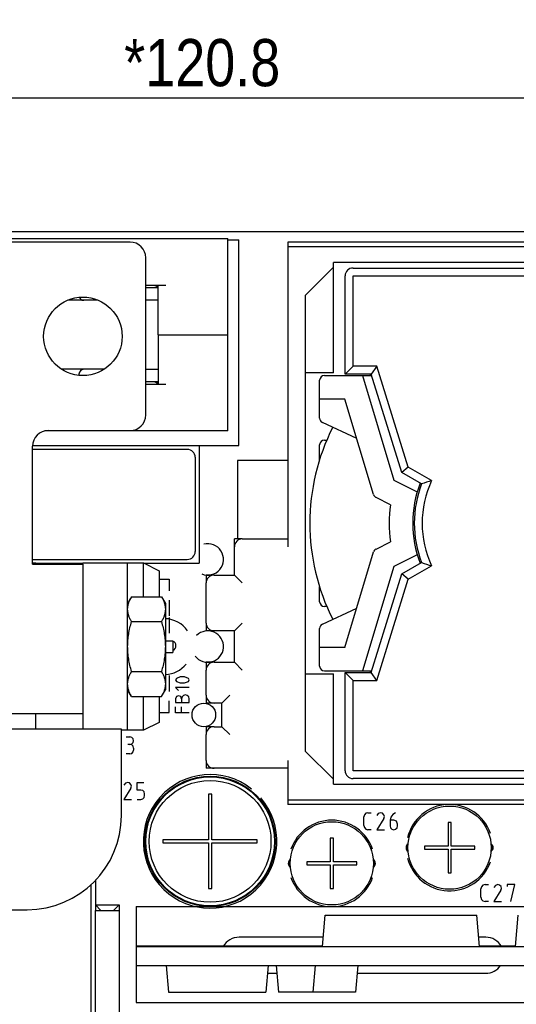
# Model space of a CAD drawing. Header units: millimetres. Extents: x 0 to 417, y 0 to 294.
# Tile 11 of 19: x 149 to 181, y 196 to 259. Entities that reach past the tile are written whole.
import ezdxf

# ---------------------------------------------------------------- set-up
doc = ezdxf.new("R2010")
doc.units = ezdxf.units.MM
for name, color, linetype in [('3110110100_MDXF_CONTINUOUS_LINE', 7, 'Continuous'), ('C25_DXF_CONTINUOUS_LINE', 7, 'Continuous'), ('C26_C27_DXF_CONTINUOUS_LINE', 7, 'Continuous'), ('C3_DXF_CONTINUOUS_LINE', 7, 'Continuous'), ('HEAT_SINK-1_DXF_CONTINUOUS_LINE', 7, 'Continuous'), ('HEAT_SINK-2_DXF_CONTINUOUS_LINE', 7, 'Continuous'), ('HEAT_SINK-4_DXF_CONTINUOUS_LINE', 7, 'Continuous'), ('L2_COPPER_CODXF_CONTINUOUS_LINE', 7, 'Continuous'), ('L2_CORE_DXF_CONTINUOUS_LINE', 7, 'Continuous'), ('L3_BASE_DXF_CONTINUOUS_LINE', 7, 'Continuous'), ('L3_COIL_DXF_CONTINUOUS_LINE', 7, 'Continuous'), ('L3_COVER_DXF_CONTINUOUS_LINE', 7, 'Continuous'), ('MDS-300APB18_AA_DXF_TEXT', 7, 'Continuous'), ('MDS-300APB18_AA_PCDXF_DIMENSION', 7, 'Continuous'), ('MDS-300APB18DXF_CONTINUOUS_LINE', 7, 'Continuous'), ('PWB_TDC-280_DXF_CONTINUOUS_LINE', 7, 'Continuous'), ('Q5_Q6_DXF_CONTINUOUS_LINE', 7, 'Continuous'), ('T1_BASE_DXF_CONTINUOUS_LINE', 7, 'Continuous'), ('T1_BBN_DXF_CONTINUOUS_LINE', 7, 'Continuous'), ('T1_CORE_DXF_CONTINUOUS_LINE', 7, 'Continuous')]:
    doc.layers.add(name, color=color, linetype=linetype)
doc.styles.get("Standard").update_dxf_attribs({"font": 'ARIALN.TTF'})
doc.dimstyles.new('DIMSTYLE_1', dxfattribs={"dimtxt": 3, "dimasz": 3, "dimexe": 1, "dimexo": 1.5, "dimgap": 0.75, "dimtad": 1, "dimdec": 1, "dimzin": 0, "dimdsep": 46, "dimtxsty": 'STANDARD', "dimblk": '_FILLED', "dimblk1": '_FILLED', "dimblk2": '_FILLED', "dimcen": 0.09, "dimadec": 0, "dimazin": 0, "dimtol": 1, "dimtp": 0.5, "dimtm": 0.5, "dimtfac": 1, "dimtdec": 1, "dimtofl": 0, "dimtmove": 0, "dimatfit": 3, "dimldrblk": '_FILLED', "dimfxl": 1, "dimtolj": 1, "dimtzin": 0, "dimarcsym": 0})
doc.dimstyles.new('DIMSTYLE_2', dxfattribs={"dimtxt": 3, "dimasz": 3, "dimexe": 1, "dimexo": 1.5, "dimgap": 0.75, "dimtad": 1, "dimdec": 1, "dimzin": 0, "dimdsep": 46, "dimtxsty": 'STANDARD', "dimblk": '_FILLED', "dimblk1": '_FILLED', "dimblk2": '_FILLED', "dimcen": 0.09, "dimadec": 0, "dimazin": 0, "dimtp": 1e-06, "dimtm": 1e-06, "dimtfac": 1, "dimtdec": 1, "dimtofl": 0, "dimtmove": 0, "dimatfit": 3, "dimldrblk": '_FILLED', "dimfxl": 1, "dimtolj": 1, "dimtzin": 0, "dimarcsym": 0})
doc.dimstyles.get("Standard").update_dxf_attribs({"dimtxt": 0.18, "dimasz": 0.18, "dimexe": 0.18, "dimexo": 0.0625, "dimgap": 0.09, "dimtad": 0, "dimtih": 1, "dimtoh": 1, "dimdec": 4, "dimzin": 0, "dimdsep": 46, "dimtxsty": 'STANDARD', "dimcen": 0.09, "dimadec": 0, "dimazin": 0, "dimtfac": 1, "dimtdec": 4, "dimtofl": 0, "dimtmove": 0, "dimatfit": 3, "dimfxl": 1, "dimtolj": 1, "dimtzin": 0, "dimarcsym": 0})

# ---------------------------------------------------------------- blocks, each defined once
blk = doc.blocks.new('_FILLED')
at = {"color": 0, "linetype": 'ByBlock'}
blk.add_solid([(0, 0), (-1, 0.167), (-1, -0.167)], dxfattribs=at)
blk = doc.blocks.new('*D6')
at = {"layer": 'Defpoints', "color": 0, "linetype": 'Continuous'}
for p in [(221.039, 254.138), (100.239, 242.363), (221.039, 242.363)]:
    blk.add_point(p, dxfattribs=at)
at = {"layer": 'MDS-300APB18_AA_PCDXF_DIMENSION', "color": 0, "linetype": 'Continuous', "lineweight": -2}
for p, q in [((100.239, 243.863), (100.239, 255.138)), ((221.039, 243.863), (221.039, 255.138)), ((103.239, 254.138), (218.039, 254.138))]:
    blk.add_line(p, q, dxfattribs=at)
at = {"layer": 'MDS-300APB18_AA_PCDXF_DIMENSION', "color": 0, "linetype": 'Continuous', "lineweight": -2, "xscale": 3, "yscale": 3, "zscale": 3, "rotation": 180}
blk.add_blockref('_FILLED', (100.239, 254.138), dxfattribs=at)
at = {"layer": 'MDS-300APB18_AA_PCDXF_DIMENSION', "color": 0, "linetype": 'Continuous', "lineweight": -2, "xscale": 3, "yscale": 3, "zscale": 3}
blk.add_blockref('_FILLED', (221.039, 254.138), dxfattribs=at)
at = {"layer": 'MDS-300APB18_AA_PCDXF_DIMENSION', "color": 0, "linetype": 'Continuous', "insert": (160.639, 257.888), "char_height": 3, "attachment_point": 2}
blk.add_mtext('\\A1;*120.8', dxfattribs=at)
blk = doc.blocks.new('*D8')
at = {"layer": 'Defpoints', "color": 0, "linetype": 'Continuous'}
for p in [(224.289, 265.121), (96.989, 244.613), (224.289, 244.613)]:
    blk.add_point(p, dxfattribs=at)
at = {"layer": 'MDS-300APB18_AA_PCDXF_DIMENSION', "color": 0, "linetype": 'Continuous', "lineweight": -2}
for p, q in [((96.989, 246.113), (96.989, 266.121)), ((224.289, 246.113), (224.289, 266.121)), ((99.989, 265.121), (221.289, 265.121))]:
    blk.add_line(p, q, dxfattribs=at)
at = {"layer": 'MDS-300APB18_AA_PCDXF_DIMENSION', "color": 0, "linetype": 'Continuous', "lineweight": -2, "xscale": 3, "yscale": 3, "zscale": 3, "rotation": 180}
blk.add_blockref('_FILLED', (96.989, 265.121), dxfattribs=at)
at = {"layer": 'MDS-300APB18_AA_PCDXF_DIMENSION', "color": 0, "linetype": 'Continuous', "lineweight": -2, "xscale": 3, "yscale": 3, "zscale": 3}
blk.add_blockref('_FILLED', (224.289, 265.121), dxfattribs=at)
at = {"layer": 'MDS-300APB18_AA_PCDXF_DIMENSION', "color": 0, "linetype": 'Continuous', "insert": (160.639, 268.871), "char_height": 3, "attachment_point": 2}
blk.add_mtext('\\A1;*127.3±0.5', dxfattribs=at)

msp = doc.modelspace()

# ---------------------------------------------------------------- linework, layer by layer
at = {"layer": '3110110100_MDXF_CONTINUOUS_LINE', "color": 7, "linetype": 'Continuous'}
for p, q in [((156.134, 222.388), (155.889, 221.963)), ((156.134, 222.388), (158.043, 222.388)), ((158.043, 222.388), (158.289, 221.963)), ((158.289, 221.963), (158.289, 216.463)), ((156.134, 220.8), (158.043, 220.8)), ((156.134, 217.625), (158.043, 217.625)), ((156.134, 216.037), (155.889, 216.463)), ((158.043, 216.037), (158.289, 216.463)), ((156.134, 216.037), (158.043, 216.037))]:
    msp.add_line(p, q, dxfattribs=at)
for points, knots in [([(155.889, 221.594), (155.889, 221.662), (155.9, 221.798), (155.951, 221.999), (156.03, 222.197), (156.098, 222.325), (156.134, 222.388)], [0, 0, 0, 0, 0.240406, 0.485504, 0.738358, 1, 1, 1, 1]), ([(158.043, 222.388), (158.08, 222.325), (158.147, 222.197), (158.226, 221.999), (158.277, 221.798), (158.289, 221.662), (158.289, 221.594)], [0, 0, 0, 0, 0.261643, 0.514497, 0.759594, 1, 1, 1, 1]), ([(156.134, 220.8), (156.098, 220.864), (156.03, 220.992), (155.951, 221.19), (155.9, 221.391), (155.889, 221.527), (155.889, 221.594)], [0, 0, 0, 0, 0.261643, 0.514497, 0.759594, 1, 1, 1, 1]), ([(158.289, 221.594), (158.289, 221.527), (158.277, 221.391), (158.226, 221.19), (158.147, 220.992), (158.08, 220.864), (158.043, 220.8)], [0, 0, 0, 0, 0.240406, 0.485504, 0.738358, 1, 1, 1, 1]), ([(155.889, 219.213), (155.889, 219.347), (155.9, 219.616), (155.95, 220.016), (156.029, 220.411), (156.097, 220.671), (156.134, 220.8)], [0, 0, 0, 0, 0.249991, 0.499985, 0.749988, 1, 1, 1, 1]), ([(158.043, 220.8), (158.08, 220.671), (158.149, 220.411), (158.227, 220.016), (158.277, 219.616), (158.289, 219.347), (158.289, 219.213)], [0, 0, 0, 0, 0.250012, 0.500015, 0.750009, 1, 1, 1, 1]), ([(156.134, 217.625), (156.097, 217.754), (156.029, 218.014), (155.95, 218.409), (155.9, 218.81), (155.889, 219.078), (155.889, 219.213)], [0, 0, 0, 0, 0.250012, 0.500015, 0.750009, 1, 1, 1, 1]), ([(158.289, 219.213), (158.289, 219.078), (158.277, 218.81), (158.227, 218.409), (158.149, 218.014), (158.08, 217.754), (158.043, 217.625)], [0, 0, 0, 0, 0.249991, 0.499985, 0.749988, 1, 1, 1, 1]), ([(155.889, 216.831), (155.889, 216.898), (155.9, 217.035), (155.951, 217.236), (156.03, 217.434), (156.098, 217.562), (156.134, 217.625)], [0, 0, 0, 0, 0.240405, 0.485503, 0.738357, 1, 1, 1, 1]), ([(158.043, 217.625), (158.08, 217.562), (158.147, 217.434), (158.226, 217.236), (158.277, 217.035), (158.289, 216.898), (158.289, 216.831)], [0, 0, 0, 0, 0.261643, 0.514497, 0.759595, 1, 1, 1, 1]), ([(156.134, 216.037), (156.098, 216.101), (156.03, 216.228), (155.951, 216.426), (155.9, 216.628), (155.889, 216.764), (155.889, 216.831)], [0, 0, 0, 0, 0.261643, 0.514497, 0.759595, 1, 1, 1, 1]), ([(158.289, 216.831), (158.289, 216.764), (158.277, 216.628), (158.226, 216.426), (158.147, 216.228), (158.08, 216.101), (158.043, 216.037)], [0, 0, 0, 0, 0.240405, 0.485503, 0.738357, 1, 1, 1, 1])]:
    msp.add_open_spline(points, degree=3, knots=knots, dxfattribs=at)
at = {"layer": 'C25_DXF_CONTINUOUS_LINE', "color": 7, "linetype": 'Continuous'}
for p, q in [((161.039, 209.813), (161.039, 206.913)), ((161.239, 209.813), (161.039, 209.813)), ((161.239, 206.913), (161.239, 209.813)), ((158.139, 206.913), (158.139, 206.713)), ((161.039, 206.913), (158.139, 206.913)), ((164.139, 206.913), (161.239, 206.913)), ((164.139, 206.713), (164.139, 206.913)), ((158.139, 206.713), (161.039, 206.713)), ((161.039, 206.713), (161.039, 203.813)), ((161.239, 203.813), (161.239, 206.713)), ((161.239, 206.713), (164.139, 206.713)), ((161.039, 203.813), (161.239, 203.813))]:
    msp.add_line(p, q, dxfattribs=at)
for radius in [4.148, 4.1, 3.877]:
    msp.add_circle((161.139, 206.813), radius, dxfattribs=at)
at = {"layer": 'C26_C27_DXF_CONTINUOUS_LINE', "color": 7, "linetype": 'Continuous'}
for p, q in [((176.489, 208.013), (176.289, 208.013)), ((176.289, 208.013), (176.289, 206.513)), ((176.489, 206.513), (176.489, 208.013)), ((168.989, 207.013), (168.789, 207.013)), ((168.789, 207.013), (168.789, 205.513)), ((168.989, 205.513), (168.989, 207.013)), ((176.289, 206.513), (174.789, 206.513)), ((174.789, 206.513), (174.789, 206.313)), ((174.789, 206.313), (176.289, 206.313)), ((176.289, 206.313), (176.289, 204.813)), ((177.989, 206.513), (176.489, 206.513)), ((176.489, 206.313), (177.989, 206.313)), ((176.489, 204.813), (176.489, 206.313)), ((177.989, 206.313), (177.989, 206.513)), ((168.789, 205.513), (167.289, 205.513)), ((167.289, 205.513), (167.289, 205.313)), ((167.289, 205.313), (168.789, 205.313)), ((168.789, 205.313), (168.789, 203.813)), ((170.489, 205.513), (168.989, 205.513)), ((168.989, 205.313), (170.489, 205.313)), ((168.989, 203.813), (168.989, 205.313)), ((170.489, 205.313), (170.489, 205.513)), ((176.289, 204.813), (176.489, 204.813)), ((168.789, 203.813), (168.989, 203.813))]:
    msp.add_line(p, q, dxfattribs=at)
for centre in [(176.389, 206.413), (168.889, 205.413)]:
    msp.add_circle(centre, 2.65, dxfattribs=at)
for centre, start, end in [((173.889, 206.413), 124.50428, 235.42579), ((178.889, 206.413), 304.50428, 55.42579), ((166.389, 205.413), 124.50428, 235.42579), ((171.389, 205.413), 304.50428, 55.42579)]:
    msp.add_arc(centre, 0.25, start, end, dxfattribs=at)
at = {"layer": 'C3_DXF_CONTINUOUS_LINE', "color": 7, "linetype": 'Continuous'}
for p, q in [((159.689, 231.763), (149.839, 231.763)), ((160.189, 231.263), (160.189, 225.263)), ((149.839, 224.763), (159.689, 224.763))]:
    msp.add_line(p, q, dxfattribs=at)
for centre, start, end in [((159.689, 231.263), 0, 90), ((159.689, 225.263), 270, 0)]:
    msp.add_arc(centre, 0.5, start, end, dxfattribs=at)
at = {"layer": 'HEAT_SINK-1_DXF_CONTINUOUS_LINE', "color": 3, "linetype": 'Continuous'}
for p, q in [((155.489, 213.963), (97.589, 213.963)), ((155.489, 208.463), (155.489, 213.963)), ((127.089, 202.463), (149.489, 202.463))]:
    msp.add_line(p, q, dxfattribs=at)
msp.add_arc((149.489, 208.463), 6, 270, 0, dxfattribs=at)
at = {"layer": 'HEAT_SINK-2_DXF_CONTINUOUS_LINE', "color": 7, "linetype": 'Continuous'}
for p, q in [((153.839, 178.113), (153.839, 202.413)), ((153.839, 202.413), (155.339, 202.413))]:
    msp.add_line(p, q, dxfattribs=at)
at = {"layer": 'HEAT_SINK-2_DXF_CONTINUOUS_LINE', "color": 3, "linetype": 'Continuous'}
msp.add_line((155.339, 202.413), (155.339, 178.113), dxfattribs=at)
at = {"layer": 'HEAT_SINK-4_DXF_CONTINUOUS_LINE', "color": 7, "linetype": 'Continuous'}
for p, q in [((156.039, 244.963), (143.039, 244.963)), ((157.039, 233.963), (157.039, 243.963)), ((150.839, 232.963), (156.039, 232.963)), ((149.839, 224.463), (149.839, 231.963)), ((149.839, 224.463), (153.039, 224.463)), ((153.039, 224.463), (153.039, 213.963)), ((143.039, 214.963), (153.039, 214.963))]:
    msp.add_line(p, q, dxfattribs=at)
at = {"layer": 'HEAT_SINK-4_DXF_CONTINUOUS_LINE', "color": 3, "linetype": 'Continuous'}
msp.add_line((150.039, 213.963), (150.039, 214.963), dxfattribs=at)
at = {"layer": 'HEAT_SINK-4_DXF_CONTINUOUS_LINE', "color": 7, "linetype": 'Continuous'}
msp.add_circle((153.039, 238.963), 2.5, dxfattribs=at)
for centre, start, end in [((156.039, 243.963), 0, 90), ((156.039, 233.963), 270, 0), ((150.839, 231.963), 90, 180)]:
    msp.add_arc(centre, 1, start, end, dxfattribs=at)
at = {"layer": 'L2_COPPER_CODXF_CONTINUOUS_LINE', "color": 7, "linetype": 'Continuous'}
for start, end in [(135.27544, 135.84742), (153.09201, 206.90799), (224.15258, 224.72456)]:
    msp.add_arc((180.989, 227.063), 13.5, start, end, dxfattribs=at)
at = {"layer": 'L2_CORE_DXF_CONTINUOUS_LINE', "color": 7, "linetype": 'Continuous'}
msp.add_line((153.539, 204.048), (153.539, 193.063), dxfattribs=at)
at = {"layer": 'L3_BASE_DXF_CONTINUOUS_LINE', "color": 7, "linetype": 'Continuous'}
for p, q in [((157.039, 242.063), (157.826, 242.063)), ((157.826, 241.263), (157.039, 241.263)), ((152.789, 236.563), (152.789, 236.485)), ((157.039, 236.863), (157.826, 236.863)), ((157.826, 236.063), (157.039, 236.063))]:
    msp.add_line(p, q, dxfattribs=at)
for centre, start, end in [((153.089, 241.563), 203.81386, 269.99995), ((153.089, 236.563), 90.00007, 180)]:
    msp.add_arc(centre, 0.3, start, end, dxfattribs=at)
for points, knots in [([(157.701, 242.092), (157.697, 242.09), (157.689, 242.086), (157.677, 242.08), (157.666, 242.075), (157.655, 242.071), (157.645, 242.067), (157.636, 242.065), (157.627, 242.063), (157.621, 242.063), (157.618, 242.063)], [0, 0, 0, 0, 0.154359, 0.301193, 0.440028, 0.570402, 0.691816, 0.803905, 0.90655, 1, 1, 1, 1]), ([(157.826, 242.173), (157.815, 242.165), (157.798, 242.154), (157.777, 242.139), (157.761, 242.129), (157.745, 242.119), (157.73, 242.109), (157.715, 242.1), (157.705, 242.095), (157.701, 242.092)], [0, 0, 0, 0, 0.270814, 0.401896, 0.529641, 0.653718, 0.773792, 0.889402, 1, 1, 1, 1]), ([(157.618, 236.063), (157.621, 236.063), (157.626, 236.062), (157.632, 236.061), (157.639, 236.06), (157.648, 236.057), (157.659, 236.053), (157.67, 236.049), (157.683, 236.043), (157.695, 236.036), (157.708, 236.029), (157.722, 236.021), (157.736, 236.013), (157.75, 236.004), (157.77, 235.991), (157.795, 235.974), (157.815, 235.96), (157.826, 235.952)], [0, 0, 0, 0, 0.037559, 0.057828, 0.079115, 0.124735, 0.174351, 0.227772, 0.284764, 0.345116, 0.408595, 0.474945, 0.543895, 0.615171, 0.688568, 0.841056, 1, 1, 1, 1])]:
    msp.add_open_spline(points, degree=3, knots=knots, dxfattribs=at)
at = {"layer": 'L3_COIL_DXF_CONTINUOUS_LINE', "color": 7, "linetype": 'Continuous'}
for p, q in [((153.999, 241.263), (152.079, 241.263)), ((154.38, 236.863), (151.697, 236.863))]:
    msp.add_line(p, q, dxfattribs=at)
at = {"layer": 'L3_COVER_DXF_CONTINUOUS_LINE', "color": 7, "linetype": 'Continuous'}
for p, q in [((141.314, 245.188), (162.264, 245.188)), ((162.264, 239.063), (162.264, 245.188)), ((157.039, 242.213), (158.326, 242.213)), ((157.826, 239.063), (157.826, 242.213)), ((157.826, 239.063), (157.826, 235.913)), ((157.826, 239.063), (162.264, 239.063)), ((157.826, 239.063), (162.264, 239.063)), ((162.264, 232.938), (162.264, 239.063)), ((157.039, 235.913), (158.326, 235.913)), ((162.264, 232.938), (150.625, 232.938))]:
    msp.add_line(p, q, dxfattribs=at)
at = {"layer": 'MDS-300APB18DXF_CONTINUOUS_LINE', "color": 7, "linetype": 'Continuous'}
for p, q in [((223.289, 245.613), (97.989, 245.613)), ((162.264, 245.113), (162.974, 245.113)), ((162.974, 232.013), (162.974, 245.113)), ((166.089, 244.963), (166.089, 244.663)), ((199.189, 244.963), (166.089, 244.963)), ((149.839, 232.013), (162.974, 232.013)), ((160.439, 232.013), (160.439, 224.513)), ((162.889, 231.063), (162.889, 226.063)), ((166.089, 231.063), (162.889, 231.063)), ((162.689, 225.563), (162.689, 226.063)), ((163.189, 226.063), (162.689, 226.063)), ((150.039, 224.513), (150.064, 224.488)), ((150.039, 224.513), (153.039, 224.513)), ((150.239, 224.513), (150.239, 224.463)), ((152.839, 224.463), (152.839, 224.513)), ((152.989, 224.463), (153.014, 224.488)), ((156.939, 224.513), (160.439, 224.513)), ((157.889, 223.513), (158.539, 223.513)), ((158.539, 223.513), (158.539, 222.763)), ((160.889, 223.763), (160.889, 223.263)), ((161.389, 223.763), (160.889, 223.763)), ((158.539, 222.163), (158.539, 221.163)), ((158.539, 221.063), (158.539, 220.063)), ((160.889, 220.713), (160.889, 220.213)), ((161.389, 220.213), (160.889, 220.213)), ((160.889, 218.213), (160.889, 217.713)), ((161.389, 218.213), (160.889, 218.213)), ((158.539, 217.363), (158.539, 216.363)), ((158.994, 217.189), (158.939, 217.098)), ((158.939, 217.098), (158.994, 216.997)), ((159.242, 217.281), (158.994, 217.189)), ((158.994, 216.997), (159.242, 216.914)), ((159.509, 217.281), (159.242, 217.281)), ((159.242, 216.914), (159.509, 216.914)), ((159.757, 217.189), (159.509, 217.281)), ((159.509, 216.914), (159.757, 216.997)), ((159.803, 217.098), (159.757, 217.189)), ((159.757, 216.997), (159.803, 217.098)), ((158.939, 216.611), (159.132, 216.427)), ((159.803, 216.611), (158.939, 216.611)), ((158.539, 215.013), (158.539, 215.763)), ((158.994, 216.032), (158.939, 215.895)), ((158.939, 215.895), (158.939, 215.656)), ((158.939, 215.656), (159.803, 215.656)), ((159.132, 216.087), (158.994, 216.032)), ((159.27, 216.032), (159.132, 216.087)), ((159.325, 215.895), (159.27, 216.032)), ((159.362, 216.014), (159.325, 215.895)), ((159.325, 215.895), (159.325, 215.656)), ((159.444, 216.106), (159.362, 216.014)), ((159.564, 216.133), (159.444, 216.106)), ((159.683, 216.106), (159.564, 216.133)), ((159.775, 216.014), (159.683, 216.106)), ((159.803, 215.895), (159.775, 216.014)), ((159.803, 215.656), (159.803, 215.895)), ((160.889, 216.113), (160.889, 215.613)), ((157.889, 215.013), (158.539, 215.013)), ((158.939, 214.985), (158.939, 215.371)), ((159.325, 214.985), (159.325, 215.371)), ((161.389, 215.613), (160.889, 215.613)), ((159.803, 214.985), (158.939, 214.985)), ((160.889, 214.113), (160.889, 213.613)), ((161.389, 214.113), (160.889, 214.113)), ((155.789, 213.461), (156.028, 213.461)), ((156.147, 213.433), (156.028, 213.461)), ((156.23, 213.341), (156.147, 213.433)), ((156.267, 213.222), (156.23, 213.341)), ((156.23, 213.103), (156.267, 213.222)), ((156.028, 212.983), (155.909, 212.983)), ((156.028, 212.983), (156.147, 213.02)), ((156.147, 212.956), (156.028, 212.983)), ((156.147, 213.02), (156.23, 213.103)), ((156.23, 212.864), (156.147, 212.956)), ((156.147, 212.414), (156.23, 212.506)), ((156.267, 212.744), (156.23, 212.864)), ((156.23, 212.506), (156.267, 212.625)), ((156.267, 212.744), (156.267, 212.625)), ((156.028, 212.386), (155.789, 212.386)), ((156.028, 212.386), (156.147, 212.414)), ((160.889, 211.963), (160.889, 211.463)), ((161.389, 211.463), (160.889, 211.463)), ((155.743, 210.513), (155.651, 210.384)), ((156.092, 210.2), (155.651, 209.484)), ((155.89, 210.568), (155.743, 210.513)), ((156.01, 210.531), (155.89, 210.568)), ((156.101, 210.439), (156.01, 210.531)), ((156.092, 210.2), (156.129, 210.32)), ((156.129, 210.32), (156.101, 210.439)), ((156.487, 210.081), (156.487, 210.568)), ((156.487, 210.568), (156.91, 210.568)), ((156.726, 210.081), (156.487, 210.081)), ((156.845, 210.053), (156.726, 210.081)), ((156.937, 209.962), (156.845, 210.053)), ((155.651, 209.484), (156.129, 209.484)), ((156.487, 209.484), (156.726, 209.484)), ((156.726, 209.484), (156.845, 209.512)), ((156.845, 209.512), (156.937, 209.603)), ((156.965, 209.842), (156.937, 209.962)), ((156.937, 209.603), (156.965, 209.723)), ((156.965, 209.723), (156.965, 209.842)), ((166.089, 209.463), (166.089, 209.163)), ((199.189, 209.163), (166.089, 209.163)), ((170.961, 208.501), (170.924, 208.364)), ((170.924, 207.822), (170.924, 208.364)), ((171.053, 208.602), (170.961, 208.501)), ((171.191, 208.639), (171.053, 208.602)), ((171.191, 208.639), (171.402, 208.639)), ((171.852, 208.584), (171.76, 208.455)), ((172.201, 208.272), (171.76, 207.555)), ((171.999, 208.639), (171.852, 208.584)), ((172.118, 208.602), (171.999, 208.639)), ((172.21, 208.511), (172.118, 208.602)), ((172.201, 208.272), (172.238, 208.391)), ((172.238, 208.391), (172.21, 208.511)), ((172.651, 208.354), (172.596, 208.152)), ((172.835, 208.152), (172.596, 208.152)), ((172.596, 208.152), (172.596, 207.794)), ((172.779, 208.529), (172.651, 208.354)), ((172.954, 208.639), (172.779, 208.529)), ((173.018, 208.097), (172.835, 208.152)), ((170.924, 207.822), (170.961, 207.693)), ((170.961, 207.693), (171.053, 207.592)), ((171.053, 207.592), (171.191, 207.555)), ((171.402, 207.555), (171.191, 207.555)), ((171.76, 207.555), (172.238, 207.555)), ((172.596, 207.794), (172.633, 207.675)), ((172.633, 207.675), (172.715, 207.583)), ((172.715, 207.583), (172.835, 207.555)), ((172.835, 207.555), (172.954, 207.583)), ((172.954, 207.583), (173.046, 207.675)), ((173.073, 207.914), (173.018, 208.097)), ((173.046, 207.675), (173.073, 207.794)), ((173.073, 207.794), (173.073, 207.914)), ((153.839, 204.341), (153.839, 202.413)), ((178.418, 203.928), (178.382, 203.79)), ((178.382, 203.257), (178.382, 203.79)), ((178.51, 204.029), (178.418, 203.928)), ((178.648, 204.066), (178.51, 204.029)), ((178.648, 204.066), (178.859, 204.066)), ((179.309, 204.01), (179.217, 203.882)), ((179.456, 204.066), (179.309, 204.01)), ((179.576, 204.029), (179.456, 204.066)), ((179.667, 203.946), (179.576, 204.029)), ((179.658, 203.698), (179.695, 203.818)), ((179.695, 203.818), (179.667, 203.946)), ((180.54, 204.066), (180.053, 204.066)), ((180.053, 204.066), (180.053, 203.946)), ((180.292, 202.982), (180.54, 204.066)), ((178.382, 203.257), (178.418, 203.12)), ((178.418, 203.12), (178.51, 203.019)), ((179.658, 203.698), (179.217, 202.982)), ((153.839, 202.763), (155.339, 202.763)), ((154.189, 202.413), (153.839, 202.763)), ((155.339, 202.763), (154.989, 202.413)), ((155.339, 202.763), (155.339, 202.413)), ((156.439, 202.663), (189.039, 202.663)), ((156.439, 202.663), (156.439, 200.113)), ((178.51, 203.019), (178.648, 202.982)), ((178.859, 202.982), (178.648, 202.982)), ((179.217, 202.982), (179.695, 202.982)), ((168.341, 200.713), (162.989, 200.713)), ((178.689, 200.713), (178.236, 200.713)), ((156.439, 200.163), (168.289, 200.163)), ((178.289, 200.163), (180.589, 200.163)), ((156.439, 198.913), (156.439, 196.563)), ((164.795, 198.413), (165.382, 198.413)), ((170.495, 198.413), (178.689, 198.413)), ((156.439, 196.563), (201.539, 196.563))]:
    msp.add_line(p, q, dxfattribs=at)
msp.add_circle((160.739, 214.863), 0.75, dxfattribs=at)
for centre, radius, start, end in [((160.989, 224.763), 1, 248.20001, 104.70001), ((158.239, 219.213), 1.775, 34.29999, 88.38534), ((160.989, 219.213), 1, 216.90035, 135.00035), ((158.639, 219.263), 0.325, 68.17502, 68.32708), ((158.639, 219.263), 0.325, 291.74939, 68.17502), ((158.239, 219.213), 1.775, 271.61478, 321.19999), ((161.139, 206.813), 4.25, 51.50015, 40.70015), ((176.389, 206.413), 2.75, 19.10006, 166.80006), ((168.889, 205.413), 2.75, 19.1, 160.9), ((173.889, 206.413), 0.275, 120.44645, 239.68927), ((173.889, 206.413), 0.275, 120.29823, 120.44645), ((178.889, 206.413), 0.275, 300.44645, 59.68927), ((178.889, 206.413), 0.275, 59.68927, 59.83834), ((166.389, 205.413), 0.275, 120.44645, 239.68927), ((166.389, 205.413), 0.275, 120.29823, 120.44645), ((171.389, 205.413), 0.275, 300.44645, 59.68927), ((171.389, 205.413), 0.275, 59.68927, 59.83834), ((176.389, 206.413), 2.75, 193.90002, 340.90002), ((173.889, 206.413), 0.275, 239.68927, 239.83834), ((178.889, 206.413), 0.275, 300.29823, 300.44645), ((166.389, 205.413), 0.275, 239.68927, 239.83834), ((171.389, 205.413), 0.275, 300.29823, 300.44645), ((168.889, 205.413), 2.75, 199.1, 340.9), ((162.989, 199.563), 1.15, 90, 151.34859), ((178.689, 199.563), 1.15, 28.65141, 90), ((162.989, 199.563), 1.15, 151.34859, 151.42148), ((178.689, 199.563), 1.15, 28.57852, 28.65141), ((178.689, 199.563), 1.15, 270, 325.49792), ((178.689, 199.563), 1.15, 325.49792, 325.5781)]:
    msp.add_arc(centre, radius, start, end, dxfattribs=at)
at = {"layer": 'PWB_TDC-280_DXF_CONTINUOUS_LINE', "color": 7, "linetype": 'Continuous'}
for p, q in [((168.289, 200.113), (168.464, 202.113)), ((168.464, 202.113), (178.114, 202.113)), ((178.289, 200.113), (178.114, 202.113)), ((180.589, 200.113), (180.764, 202.113)), ((156.439, 200.113), (201.539, 200.113)), ((156.439, 200.113), (156.439, 198.913)), ((156.439, 198.913), (201.539, 198.913)), ((158.339, 198.913), (158.487, 197.213)), ((164.839, 198.913), (164.69, 197.213)), ((165.339, 198.913), (165.487, 197.213)), ((167.839, 198.913), (167.69, 197.213)), ((170.539, 198.913), (170.39, 197.213)), ((158.487, 197.213), (164.69, 197.213)), ((170.39, 197.213), (165.487, 197.213))]:
    msp.add_line(p, q, dxfattribs=at)
at = {"layer": 'Q5_Q6_DXF_CONTINUOUS_LINE', "color": 7, "linetype": 'Continuous'}
for p, q in [((149.839, 224.538), (150.039, 224.538)), ((150.039, 224.538), (150.039, 224.463)), ((153.039, 224.463), (153.039, 224.538)), ((153.039, 224.538), (156.889, 224.538)), ((155.889, 213.888), (155.889, 224.538)), ((156.889, 222.388), (156.889, 224.538)), ((156.889, 224.538), (157.889, 224.038)), ((157.889, 224.038), (157.889, 222.388)), ((158.289, 219.588), (158.759, 219.588)), ((158.759, 219.588), (158.759, 218.838)), ((158.289, 218.838), (158.759, 218.838)), ((156.889, 213.888), (156.889, 216.037)), ((157.889, 216.037), (157.889, 214.388)), ((157.889, 214.388), (156.889, 213.888)), ((156.889, 213.888), (155.489, 213.888))]:
    msp.add_line(p, q, dxfattribs=at)
at = {"layer": 'T1_BASE_DXF_CONTINUOUS_LINE', "color": 7, "linetype": 'Continuous'}
for p, q in [((166.089, 244.663), (166.089, 225.563)), ((199.189, 244.663), (166.089, 244.663)), ((168.989, 243.363), (167.189, 241.563)), ((168.989, 236.638), (168.989, 243.663)), ((195.989, 243.663), (168.989, 243.663)), ((167.189, 241.563), (167.189, 212.563)), ((168.989, 236.638), (167.189, 236.638)), ((163.189, 226.063), (166.089, 226.063)), ((162.689, 223.763), (162.689, 225.563)), ((160.889, 220.713), (160.889, 223.263)), ((161.389, 223.763), (162.689, 223.763)), ((163.189, 223.263), (162.689, 223.763)), ((163.189, 220.713), (162.689, 220.213)), ((162.689, 220.213), (161.389, 220.213)), ((162.689, 218.213), (162.689, 220.213)), ((161.389, 218.213), (162.689, 218.213)), ((163.189, 217.713), (162.689, 218.213)), ((160.889, 216.113), (160.889, 217.713)), ((167.189, 217.488), (168.989, 217.488)), ((168.989, 210.463), (168.989, 217.488)), ((162.389, 216.113), (161.889, 215.613)), ((161.889, 215.613), (161.389, 215.613)), ((161.889, 214.113), (161.889, 215.613)), ((161.389, 214.113), (161.889, 214.113)), ((162.389, 213.613), (161.889, 214.113)), ((160.889, 211.963), (160.889, 213.613)), ((167.189, 212.563), (168.989, 210.763)), ((166.089, 211.963), (166.089, 209.463)), ((166.089, 211.463), (161.389, 211.463)), ((168.989, 210.463), (195.989, 210.463)), ((166.089, 209.463), (199.189, 209.463))]:
    msp.add_line(p, q, dxfattribs=at)
for centre, start, end in [((163.189, 225.563), 90, 180), ((161.389, 223.263), 90, 180), ((161.389, 220.713), 180, 270), ((161.389, 217.713), 90, 180), ((161.389, 216.113), 180, 270), ((161.389, 213.613), 90, 180), ((161.389, 211.963), 180, 270)]:
    msp.add_arc(centre, 0.5, start, end, dxfattribs=at)
at = {"layer": 'T1_BBN_DXF_CONTINUOUS_LINE', "color": 7, "linetype": 'Continuous'}
for p, q in [((168.414, 236.463), (171.428, 236.463)), ((170.839, 236.463), (172.839, 229.813)), ((168.114, 233.754), (168.114, 236.163)), ((169.723, 234.963), (168.114, 234.963)), ((171.551, 228.886), (169.723, 234.963)), ((170.476, 232.461), (168.287, 233.482)), ((168.114, 231.101), (168.114, 232.063)), ((168.414, 232.363), (168.581, 232.363)), ((172.839, 229.813), (174.333, 229.063)), ((172.622, 228.243), (171.704, 228.704)), ((171.704, 225.421), (172.622, 225.882)), ((169.723, 219.163), (171.551, 225.24)), ((174.333, 225.063), (172.839, 224.313)), ((172.839, 224.313), (170.839, 217.663)), ((168.114, 222.063), (168.114, 223.025)), ((168.287, 220.643), (170.476, 221.664)), ((168.581, 221.763), (168.414, 221.763)), ((168.114, 217.963), (168.114, 220.372)), ((169.723, 219.163), (168.114, 219.163)), ((168.414, 217.663), (171.428, 217.663))]:
    msp.add_line(p, q, dxfattribs=at)
for centre, radius, start, end in [((168.414, 236.163), 0.3, 90, 180), ((168.414, 233.754), 0.3, 180, 245), ((168.414, 232.063), 0.3, 90, 180), ((180.989, 227.063), 6.95, 158.47552, 201.52448), ((171.838, 228.972), 0.3, 196.73876, 243.34279), ((180.989, 227.063), 8.45, 171.96863, 188.03137), ((171.838, 225.153), 0.3, 116.65721, 163.26124), ((168.414, 222.063), 0.3, 180, 270), ((168.414, 220.372), 0.3, 115, 180), ((168.414, 217.963), 0.3, 180, 270)]:
    msp.add_arc(centre, radius, start, end, dxfattribs=at)
at = {"layer": 'T1_CORE_DXF_CONTINUOUS_LINE', "color": 7, "linetype": 'Continuous'}
for p, q in [((170.239, 243.313), (191.739, 243.313)), ((169.739, 236.563), (169.739, 242.813)), ((170.239, 237.063), (170.239, 242.813)), ((170.239, 242.813), (191.739, 242.813)), ((170.239, 237.063), (169.739, 236.563)), ((171.766, 237.063), (170.239, 237.063)), ((171.766, 237.063), (171.397, 236.563)), ((173.758, 230.624), (171.766, 237.063)), ((171.397, 236.563), (169.739, 236.563)), ((173.339, 230.288), (171.397, 236.563)), ((173.758, 230.624), (173.339, 230.288)), ((174.611, 229.563), (173.339, 230.288)), ((175.247, 229.776), (173.758, 230.624)), ((173.339, 223.838), (174.611, 224.563)), ((171.397, 217.563), (173.339, 223.838)), ((173.758, 223.501), (173.339, 223.838)), ((173.758, 223.501), (175.247, 224.35)), ((171.766, 217.063), (173.758, 223.501)), ((169.739, 211.313), (169.739, 217.563)), ((169.739, 217.563), (171.397, 217.563)), ((170.239, 217.063), (169.739, 217.563)), ((171.766, 217.063), (171.397, 217.563)), ((170.239, 211.313), (170.239, 217.063)), ((170.239, 217.063), (171.766, 217.063)), ((191.739, 211.313), (170.239, 211.313)), ((191.739, 210.813), (170.239, 210.813))]:
    msp.add_line(p, q, dxfattribs=at)
for centre, radius, start, end in [((170.239, 242.813), 0.5, 90, 180), ((180.989, 227.063), 6.85, 158.59466, 201.40534), ((181.167, 211.038), 19.651, 107.53073, 109.487), ((180.989, 227.063), 6.35, 154.70747, 205.29253), ((181.148, 243.034), 19.594, 250.51015, 252.47212), ((170.239, 211.313), 0.5, 180, 270)]:
    msp.add_arc(centre, radius, start, end, dxfattribs=at)

# ---------------------------------------------------------------- dimensions: what is measured, and where the dimension line sits
at = {"layer": 'MDS-300APB18_AA_PCDXF_DIMENSION', "color": 2, "linetype": 'Continuous'}
for base, p1, p2, dimstyle, picture, middle in [((224.289, 265.121), (96.989, 244.613), (224.289, 244.613), 'DIMSTYLE_1', '*D8', (160.639, 265.121)), ((221.039, 254.138), (100.239, 242.363), (221.039, 242.363), 'DIMSTYLE_2', '*D6', (160.639, 254.138))]:
    dim = msp.add_linear_dim(base=base, p1=p1, p2=p2, text='*<>', dimstyle=dimstyle, dxfattribs=at)
    dim.commit()
    dim.dimension.update_dxf_attribs({"geometry": picture, "text_midpoint": middle, "dimtype": 160})

# ---------------------------------------------------------------- leaders
at = {"layer": 'MDS-300APB18_AA_DXF_TEXT', "color": 2, "linetype": 'Continuous', "annotation_type": 0, "has_hookline": 1, "hookline_direction": 0, "text_width": 78.788}
msp.add_leader([(98.489, 242.363), (84.134, 242.341), (84.134, 156.119), (107.189, 156.13)], dimstyle='Standard', override={"dimtad": 1}, dxfattribs=at)

doc.saveas('drawing.dxf')
